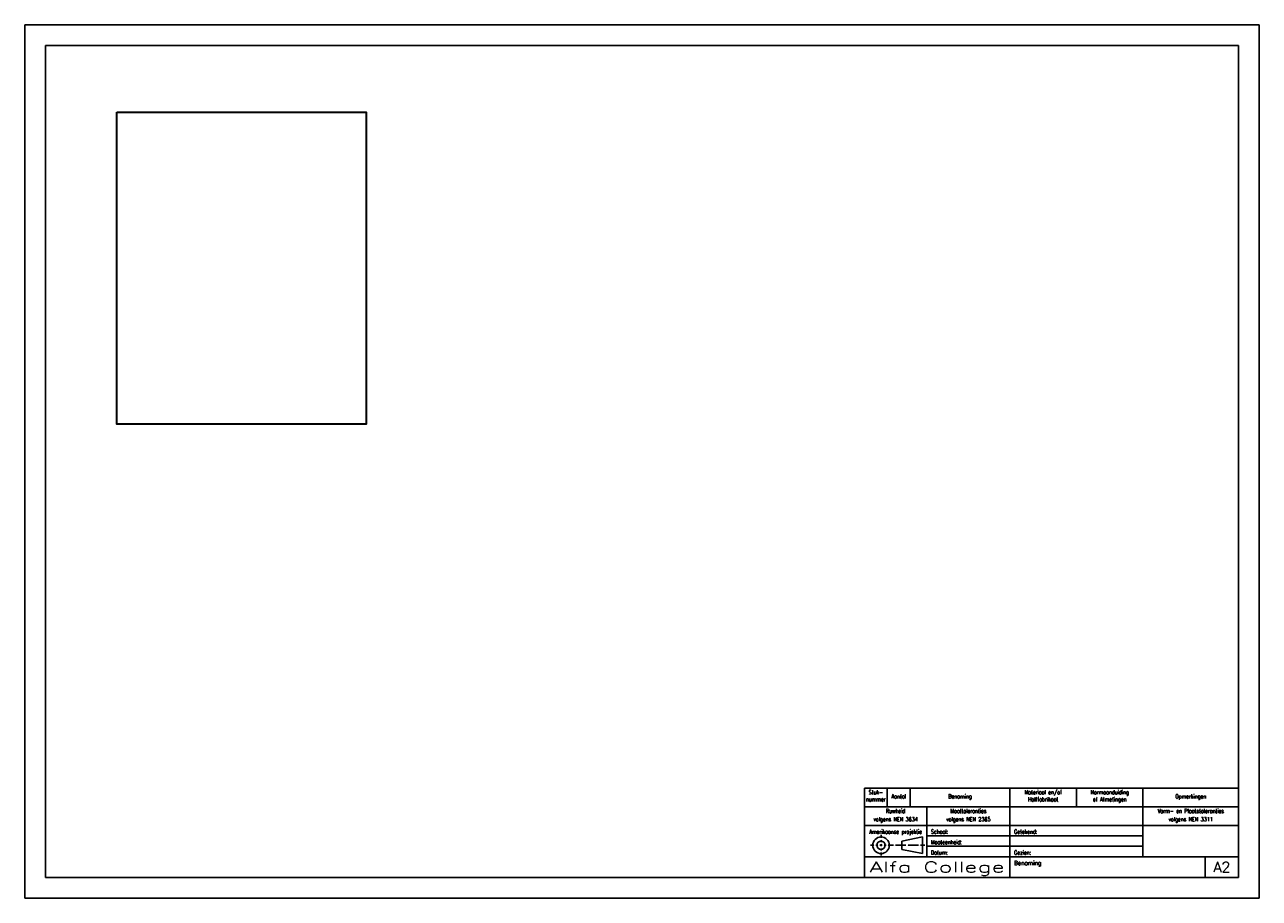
# Model space of a CAD drawing. Extents: x 0 to 594, y 0 to 420.
import ezdxf
from ezdxf.enums import TextEntityAlignment as Align

# ---------------------------------------------------------------- set-up
doc = ezdxf.new("R2010")
doc.units = 0
doc.header["$LTSCALE"] = 0.2
doc.header["$MEASUREMENT"] = 0
for name, color, linetype in [('KADER25', 3, 'CONTINUOUS'), ('KADER50', 7, 'CONTINUOUS'), ('KADER70', 5, 'CONTINUOUS'), ('T25', 3, 'CONTINUOUS'), ('T70', 5, 'CONTINUOUS')]:
    doc.layers.add(name, color=color, linetype=linetype)
doc.layers.add('Tekst', color=3, linetype='CONTINUOUS', lineweight=35)
doc.styles.add('KADER1', font='SIMPLEX.SHX', dxfattribs={"height": 5})
doc.styles.add('KADER2', font='SIMPLEX.shx', dxfattribs={"width": 0.7, "height": 2})
doc.styles.get("Standard").update_dxf_attribs({"font": 'TXT.shx', "height": 3})

msp = doc.modelspace()

# ---------------------------------------------------------------- linework, layer by layer
at = {"layer": 'KADER25'}
for p, q in [((0, 0), (0, 420)), ((0, 420), (594, 420)), ((594, 420), (594, 0)), ((412, 29), (412, 30.5)), ((434, 30), (538, 30)), ((408.5, 25.5), (407, 25.5)), ((408.97, 25.5), (408.97, 25.5)), ((409, 25.5), (409, 25.5)), ((410.5, 25.5), (409.5, 25.5)), ((411, 25.5), (411, 25.5)), ((412, 25.5), (411.5, 25.5)), ((412, 28.5), (412, 28.5)), ((412, 27), (412, 28)), ((412, 26.5), (412, 26.5)), ((412, 25), (412, 26)), ((412, 25.5), (412.5, 25.5)), ((412, 24.5), (412, 24.5)), ((412, 24), (412, 23)), ((413, 25.5), (413, 25.5)), ((413.5, 25.5), (414.5, 25.5)), ((415, 25.5), (415, 25.5)), ((415.5, 25.5), (418, 25.5)), ((418.5, 25.5), (418.5, 25.5)), ((419, 25.5), (424, 25.5)), ((421, 25.5), (421, 25.5)), ((432, 29.5), (422, 27.5)), ((422, 27.5), (422, 25.5)), ((422, 23.5), (422, 25.5)), ((424.5, 25.5), (424.5, 25.5)), ((424.5, 25.5), (424.5, 25.5)), ((425, 25.5), (430, 25.5)), ((430.5, 25.5), (430.5, 25.5)), ((431, 25.5), (433, 25.5)), ((432, 25.5), (432, 29.5)), ((432, 25.5), (432, 21.5)), ((434, 25), (538, 25)), ((412, 22.5), (412, 22.5)), ((412, 22), (412, 20.5)), ((432, 21.5), (422, 23.5)), ((594, 0), (0, 0))]:
    msp.add_line(p, q, dxfattribs=at)
for radius in [4, 2]:
    msp.add_circle((412, 25.5), radius, dxfattribs=at)
at = {"layer": 'KADER50'}
for p, q in [((404, 53), (584, 53)), ((404, 10), (404, 53)), ((415, 53), (415, 44)), ((426, 53), (426, 44)), ((474, 53), (474, 20)), ((506, 53), (506, 44)), ((538, 53), (538, 20)), ((404, 44), (584, 44)), ((434, 44), (434, 20)), ((404, 35), (584, 35)), ((404, 20), (584, 20)), ((474, 10), (474, 20)), ((568, 10), (568, 20))]:
    msp.add_line(p, q, dxfattribs=at)
at = {"layer": 'KADER70'}
for p, q in [((10, 10), (10, 410)), ((10, 410), (584, 410)), ((584, 410), (584, 10)), ((584, 53), (584, 10)), ((584, 10), (10, 10))]:
    msp.add_line(p, q, dxfattribs=at)
at = {"layer": 'Tekst', "color": 0}
msp.add_lwpolyline([(44.29, 377.98), (164.29, 377.98), (164.29, 227.98), (44.29, 227.98)], close=True, dxfattribs=at)

# ---------------------------------------------------------------- texts
at = {"layer": 'T25', "style": 'KADER2', "width": 0.7}
for s, p in [('nummer', (409.5, 46.57)), ('Stuk-', (409.5, 50)), ('Aantal', (420.5, 48)), ('Benaming', (450, 48)), ('Materiaal en/of', (490, 50)), ('Halffabrikaat', (490, 46.57)), ('Normaanduiding', (522, 50)), ('of Afmetingen', (522, 46.57)), ('Opmerkingen', (561, 48)), ('Ruwheid', (419, 41)), ('Maattoleranties', (454, 41)), ('Vorm- en Plaatstoleranties', (561, 41)), ('volgens NEN 3634', (419, 37)), ('volgens NEN 2365', (454, 37)), ('volgens NEN 3311', (561, 37)), ('Amerikaanse projektie', (419, 31))]:
    msp.add_text(s, height=2, dxfattribs=at).set_placement(p, align=Align.CENTER)
for s, p in [('Schaal:', (436, 31)), ('Getekend:', (476, 31)), ('Maateenheid:', (436, 26)), ('Datum:', (436, 21)), ('Gezien:', (476, 21))]:
    msp.add_text(s, height=2, dxfattribs=at).set_placement(p)
at = {"layer": 'T25'}
msp.add_text('Benaming', height=2, dxfattribs=at).set_placement((476, 16))
at = {"layer": 'T70', "style": 'KADER1', "width": 1.475676}
msp.add_text('Alfa College', height=5, dxfattribs=at).set_placement((406.5, 12.5), (471.5, 12.5), align=Align.FIT)
at = {"layer": 'T70'}
msp.add_text('A2', height=5, dxfattribs=at).set_placement((576, 15), align=Align.MIDDLE)

doc.saveas('drawing.dxf')
